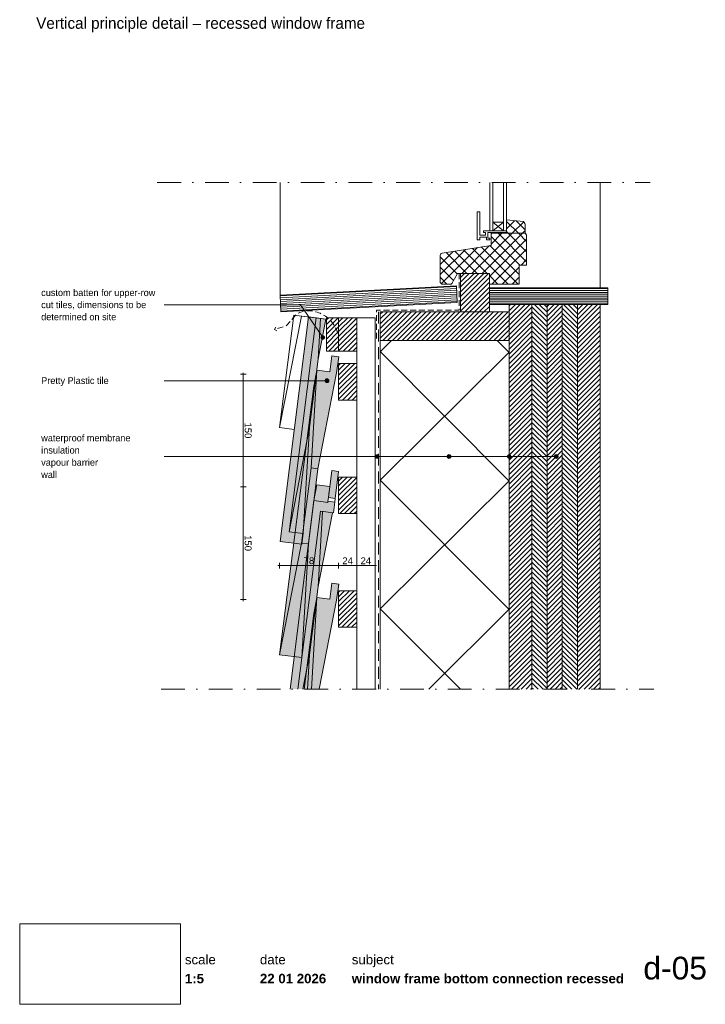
# Paper-space layout 'd-05 window frame bottom connection recessed' of a CAD drawing. Header units: millimetres. Extents: x 14 to 195, y 11 to 271.
import ezdxf
from ezdxf.xclip import XClip

# ---------------------------------------------------------------- set-up
doc = ezdxf.new("R2010")
doc.units = ezdxf.units.MM
doc.header["$MEASUREMENT"] = 0
doc.header["$XCLIPFRAME"] = 0
for name, pattern in [('B0302', [12.51, 6.26, -3.125, 0, -3.125]), ('B0701', [2.3412, 1.56, -0.7812]), ('B0703', [4.687, 3.125, -1.562]), ('Wipeout_Contour', [1000, 0, -1000])]:
    doc.linetypes.add(name, pattern=pattern)
for name, color, linetype in [('#01', 7, 'Continuous'), ('00 tegels', 7, 'Continuous'), ('Dim - 1_50_100', 7, 'Continuous'), ('Info - 1_50_100', 7, 'Continuous'), ('Info - 1_5_10', 7, 'Continuous'), ('Info - Nederlands', 7, 'Continuous')]:
    doc.layers.add(name, color=color, linetype=linetype)
doc.styles.add('GENERATED_STYLE_1', font='HelveticaNeue.ttc')
doc.styles.add('GENERATED_STYLE_2', font='HelveticaNeue.ttc')
doc.styles.add('GENERATED_STYLE_3', font='Helvetica.ttc')
doc.styles.add('GENERATED_STYLE_4', font='txt')
picture_1 = doc.add_image_def('image1.png', size_in_pixel=(317, 159))
pattern_1 = [(45, (-1318.6347, 23.3467), (-1.343503, 1.343503), []), (135, (-1318.6347, 23.3467), (1.343503, 1.343503), [])]
pattern_2 = [(45, (-1318.63465, 23.3467), (-0.6363961, 0.6363961), [])]
pattern_3 = [(315, (-1318.63465, 23.3467), (0.6363961, 0.6363961), [])]

# ---------------------------------------------------------------- blocks, each defined once
blk = doc.blocks.new('Drawing_1_1', base_point=(-200, 60))
at = {"color": 2, "linetype": 'Continuous', "lineweight": 0}
for s, insert, char_height, attachment_point, style in [('\\A1;{\\pql;\\fHelvetica Neue|b0|i0|c0|p0;\\W1.000000;date}', (77.08, 24.14), 2.5, 1, 'GENERATED_STYLE_1'), ('\\A1;{\\pql;\\fHelvetica Neue|b0|i0|c0|p0;\\W1.000000;subject}', (101.31, 24.14), 2.5, 1, 'GENERATED_STYLE_1'), ('\\A1;{\\pqr;\\fHelvetica Neue|b0|i0|c0|p0;\\W1.000000;d-05}', (195, 23.65), 6, 3, 'GENERATED_STYLE_1'), ('\\A1;{\\pql;\\fHelvetica Neue|b1|i0|c0|p0;\\W1.000000;1:5}', (57.28, 19.12), 2.5, 1, 'GENERATED_STYLE_2'), ('\\A1;{\\pql;\\fHelvetica Neue|b1|i0|c0|p0;\\W1.000000;22 01 2026}', (77.08, 19.14), 2.5, 1, 'GENERATED_STYLE_2'), ('\\A1;{\\pql;\\fHelvetica Neue|b1|i0|c0|p0;\\W1.000000;window frame bottom connection recessed}', (101.31, 19.14), 2.5, 1, 'GENERATED_STYLE_2')]:
    blk.add_mtext(s, dxfattribs=dict(at, insert=insert, char_height=char_height, attachment_point=attachment_point, style=style))
at = {"color": 254, "linetype": 'Wipeout_Contour', "lineweight": 0, "ltscale": 174.062972}
blk.add_wipeout([(13.71, 11.09), (56.11, 11.09), (56.11, 32.35), (13.71, 32.35)], dxfattribs=at)
at = {"color": 2, "linetype": 'Continuous', "lineweight": 0, "insert": (57.28, 24.14), "char_height": 2.5, "attachment_point": 1, "style": 'GENERATED_STYLE_1'}
blk.add_mtext('\\A1;{\\pql;\\fHelvetica Neue|b0|i0|c0|p0;\\W1.000000;scale}', dxfattribs=at)
at = {"color": 9, "lineweight": 0}
image = blk.add_image(picture_1, insert=(13.71, 11.09), size_in_units=(42.4, 21.27), dxfattribs=at)
image.set_boundary_path([(-0.5, -0.5), (316.5, 158.5)])
blk = doc.blocks.new('Drawing_2_1', base_point=(-1318.63, 23.35))
at = {"layer": '#01', "linetype": 'Continuous', "lineweight": 0, "true_color": 0x000000}
for points in [[(93.17, 187.13), (93.2, 186.94), (93.31, 186.78), (93.47, 186.67), (93.67, 186.63), (93.86, 186.67), (94.02, 186.78), (94.13, 186.94), (94.17, 187.13), (94.13, 187.32), (94.02, 187.48), (93.86, 187.59), (93.67, 187.63), (93.47, 187.59), (93.31, 187.48), (93.2, 187.32)], [(94.26, 175.71), (94.29, 175.52), (94.4, 175.36), (94.57, 175.25), (94.76, 175.21), (94.95, 175.25), (95.11, 175.36), (95.22, 175.52), (95.26, 175.71), (95.22, 175.9), (95.11, 176.06), (94.95, 176.17), (94.76, 176.21), (94.57, 176.17), (94.4, 176.06), (94.29, 175.9)], [(107.51, 155.71), (107.55, 155.52), (107.66, 155.36), (107.82, 155.25), (108.01, 155.21), (108.2, 155.25), (108.36, 155.36), (108.47, 155.52), (108.51, 155.71), (108.47, 155.9), (108.36, 156.06), (108.2, 156.17), (108.01, 156.21), (107.82, 156.17), (107.66, 156.06), (107.55, 155.9)], [(126.45, 155.71), (126.48, 155.52), (126.59, 155.36), (126.75, 155.25), (126.95, 155.21), (127.14, 155.25), (127.3, 155.36), (127.41, 155.52), (127.45, 155.71), (127.41, 155.9), (127.3, 156.06), (127.14, 156.17), (126.95, 156.21), (126.75, 156.17), (126.59, 156.06), (126.48, 155.9)], [(142.34, 155.71), (142.38, 155.52), (142.48, 155.36), (142.65, 155.25), (142.84, 155.21), (143.03, 155.25), (143.19, 155.36), (143.3, 155.52), (143.34, 155.71), (143.3, 155.9), (143.19, 156.06), (143.03, 156.17), (142.84, 156.21), (142.65, 156.17), (142.48, 156.06), (142.38, 155.9)], [(154.78, 155.71), (154.82, 155.52), (154.92, 155.36), (155.09, 155.25), (155.28, 155.21), (155.47, 155.25), (155.63, 155.36), (155.74, 155.52), (155.78, 155.71), (155.74, 155.9), (155.63, 156.06), (155.47, 156.17), (155.28, 156.21), (155.09, 156.17), (154.92, 156.06), (154.82, 155.9)]]:
    blk.add_hatch(color=18, dxfattribs=at).paths.add_polyline_path(points)
at = {"layer": '00 tegels', "linetype": 'Continuous', "lineweight": 0, "true_color": 0xe4e7e8}
for points in [[(89.85, 192.55), (82.38, 133.31), (88.14, 132.59), (88.49, 135.39), (84.79, 135.86), (91.9, 192.29)], [(97.84, 151.78), (96.05, 152.01), (95.15, 144.88), (96.94, 144.66)], [(91.3, 144.05), (85.03, 94.3), (87.11, 94.3), (93.04, 141.27), (96.47, 140.84), (96.82, 143.66), (95.03, 143.89), (94.99, 143.59)]]:
    blk.add_hatch(color=254, dxfattribs=at).paths.add_polyline_path(points)
at = {"layer": '00 tegels', "linetype": 'Continuous', "lineweight": 0, "true_color": 0xffffff}
for points in [[(88.49, 135.39), (90.14, 163.41), (92.53, 182), (94.46, 191.97), (91.9, 192.29), (84.79, 135.86)], [(88.14, 102.63), (89.88, 132.65), (92.39, 152.49), (97.31, 177.8), (97.85, 182.04), (96.05, 182.26), (95.52, 178.06), (92.13, 178.48), (91.29, 174.26), (82.21, 103.38)], [(88.73, 94.3), (92.74, 94.3), (97.31, 117.8), (97.85, 122.04), (96.05, 122.26), (95.52, 118.06), (92.13, 118.48), (91.29, 114.26)]]:
    blk.add_hatch(color=7, dxfattribs=at).paths.add_polyline_path(points)
at = {"layer": 'Info - 1_50_100', "linetype": 'Continuous', "lineweight": 0, "true_color": 0x000000}
h = blk.add_hatch(dxfattribs=at)
h.set_pattern_fill('310_Naaldhout__01__0001', color=18, style=0, pattern_type=2)
h.set_pattern_definition(pattern_2)
h.paths.add_polyline_path([(137.6, 204.05), (130, 204.05), (130, 193.92), (137.6, 193.92), (137.6, 201.25)])
h = blk.add_hatch(dxfattribs=at)
h.set_pattern_fill('325_Houtachtig_plaatmate_E0', color=18, style=0, pattern_type=2)
h.set_pattern_definition([(3.05803, (199.1372, 202.34393), (-0.0266737, 0.499288), [])])
h.paths.add_polyline_path([(129.13, 196.4), (128.9, 200.79), (82.38, 198.31), (82.62, 193.92)])
h = blk.add_hatch(dxfattribs=at)
h.set_pattern_fill('325_Houtachtig_plaatmate_E0', color=18, style=0, pattern_type=2)
h.set_pattern_definition([(0, (275.15334, 198.0472), (0, 0.5), [])])
h.paths.add_polyline_path([(168.84, 195.85), (168.84, 200.25), (137.6, 200.25), (137.6, 195.85)])
h = blk.add_hatch(dxfattribs=at)
h.set_pattern_fill('310_Naaldhout__01__0001', color=18, style=0, pattern_type=2)
h.set_pattern_definition(pattern_2)
h.paths.add_polyline_path([(148.84, 195.85), (142.84, 195.85), (142.84, 94.3), (148.84, 94.3)])
h = blk.add_hatch(dxfattribs=at)
h.set_pattern_fill('310_Naaldhout__02__0001', color=18, style=0, pattern_type=2)
h.set_pattern_definition(pattern_3)
h.paths.add_polyline_path([(152.84, 195.85), (148.84, 195.85), (148.84, 94.3), (152.84, 94.3)])
h = blk.add_hatch(dxfattribs=at)
h.set_pattern_fill('310_Naaldhout__01__0001', color=18, style=0, pattern_type=2)
h.set_pattern_definition(pattern_2)
h.paths.add_polyline_path([(156.84, 195.85), (152.84, 195.85), (152.84, 94.3), (156.84, 94.3)])
h = blk.add_hatch(dxfattribs=at)
h.set_pattern_fill('310_Naaldhout__02__0001', color=18, style=0, pattern_type=2)
h.set_pattern_definition(pattern_3)
h.paths.add_polyline_path([(160.84, 195.85), (156.84, 195.85), (156.84, 94.3), (160.84, 94.3)])
h = blk.add_hatch(dxfattribs=at)
h.set_pattern_fill('310_Naaldhout__01__0001', color=18, style=0, pattern_type=2)
h.set_pattern_definition(pattern_2)
h.paths.add_polyline_path([(166.84, 195.85), (160.84, 195.85), (160.84, 94.3), (166.84, 94.3)])
h = blk.add_hatch(dxfattribs=at)
h.set_pattern_fill('310_Naaldhout__01__0001', color=18, style=0, pattern_type=2)
h.set_pattern_definition(pattern_2)
h.paths.add_polyline_path([(108.84, 193.92), (108.84, 186.32), (142.84, 186.32), (142.84, 193.92)])
h = blk.add_hatch(dxfattribs=at)
h.set_pattern_fill('415_Isolatie_ruit_0001', color=18, style=0, pattern_type=2)
h.set_pattern_definition([(314.848, (108.837, 81.55), (16.9703, 16.8807), []), (224.848, (108.837, 81.55), (-16.9703, 17.0605), [])])
h.paths.add_polyline_path([(142.84, 186.32), (108.84, 186.32), (108.84, 94.3), (142.84, 94.3)])
at = {"layer": 'Info - 1_5_10', "linetype": 'Continuous', "lineweight": 0, "true_color": 0x99a3a6}
h = blk.add_hatch(dxfattribs=at)
h.set_pattern_fill('305_Loofhout__02__0001', color=253, style=0, pattern_type=2)
h.set_pattern_definition(pattern_1)
h.paths.add_polyline_path([(142.12, 214.65), (147.04, 214.65), (147.04, 216.62, 0.246914), (146.61, 217.72), (142.12, 218.19)])
h = blk.add_hatch(dxfattribs=at)
h.set_pattern_fill('305_Loofhout__02__0001', color=253, style=0, pattern_type=2)
h.set_pattern_definition(pattern_1)
h.paths.add_polyline_path([(124.64, 208.8), (124.64, 201.65), (125.04, 201.25), (127.64, 201.25), (129.24, 204.05), (137.6, 204.05), (137.6, 201.25), (145.44, 201.25), (145.44, 206.25), (147.44, 206.25), (147.44, 214.25), (147.04, 214.65), (138.04, 214.65), (138.04, 211.45), (125.12, 209.38, 0.340988)])
h = blk.add_hatch(dxfattribs=at)
h.set_pattern_fill('310_Naaldhout__01__0001', color=253, style=0, pattern_type=2)
h.set_pattern_definition(pattern_2)
h.paths.add_polyline_path([(94.6, 192.33), (94.6, 183.52), (97.84, 183.52), (97.84, 192.33)])
h = blk.add_hatch(dxfattribs=at)
h.set_pattern_fill('310_Naaldhout__01__0001', color=253, style=0, pattern_type=2)
h.set_pattern_definition(pattern_2)
h.paths.add_polyline_path([(97.84, 192.33), (97.84, 183.52), (102.64, 183.52), (102.64, 192.33)])
h = blk.add_hatch(dxfattribs=at)
h.set_pattern_fill('310_Naaldhout__01__0001', color=253, style=0, pattern_type=2)
h.set_pattern_definition(pattern_2)
h.paths.add_polyline_path([(97.84, 180.22), (97.84, 170.62), (102.64, 170.62), (102.64, 180.22)])
at = {"layer": 'Info - 1_5_10', "linetype": 'Continuous', "lineweight": 0, "true_color": 0xe9ebeb}
for points in [[(92.11, 148.22), (91.3, 144.05), (94.99, 143.59), (95.52, 147.79)], [(92.79, 141.3), (87.04, 94.3), (89.6, 94.3), (90.14, 103.39), (92.41, 121.4), (96.2, 140.87)]]:
    blk.add_hatch(color=254, dxfattribs=at).paths.add_polyline_path(points)
at = {"layer": 'Info - 1_5_10', "linetype": 'Continuous', "lineweight": 0, "true_color": 0x99a3a6}
h = blk.add_hatch(dxfattribs=at)
h.set_pattern_fill('310_Naaldhout__01__0001', color=253, style=0, pattern_type=2)
h.set_pattern_definition(pattern_2)
h.paths.add_polyline_path([(97.84, 150.22), (97.84, 140.62), (102.64, 140.62), (102.64, 150.22)])
h = blk.add_hatch(dxfattribs=at)
h.set_pattern_fill('310_Naaldhout__01__0001', color=253, style=0, pattern_type=2)
h.set_pattern_definition(pattern_2)
h.paths.add_polyline_path([(97.84, 120.22), (97.84, 110.62), (102.64, 110.62), (102.64, 120.22)])
at = {"layer": '#01', "color": 9, "linetype": 'Continuous', "lineweight": 0}
for p, q in [((82.38, 228.02), (82.38, 198.31)), ((166.84, 228.02), (166.84, 200.25)), ((138.52, 217.57), (141.32, 215.31)), ((141.32, 217.57), (138.52, 215.31)), ((94.26, 175.71), (51.8, 175.71)), ((142.34, 155.71), (51.8, 155.71)), ((107.51, 155.71), (51.8, 155.71)), ((154.78, 155.71), (64.24, 155.71)), ((126.45, 155.71), (68.62, 155.71)), ((95.15, 144.88), (95.03, 143.89)), ((96.94, 144.66), (96.82, 143.66))]:
    blk.add_line(p, q, dxfattribs=at)
at = {"layer": '#01', "color": 9, "linetype": 'Continuous', "lineweight": 0, "flags": 128}
blk.add_lwpolyline([(93.38, 187.54), (87.74, 195.71), (51.8, 195.71)], dxfattribs=at)
at = {"layer": '#01', "color": 4, "linetype": 'Continuous', "lineweight": 0, "flags": 128}
blk.add_lwpolyline([(166.84, 94.3), (166.84, 195.85), (142.84, 195.85), (142.84, 94.3)], dxfattribs=at)
at = {"layer": '#01', "color": 9, "linetype": 'Continuous', "lineweight": 0, "true_color": 0xbbc1c4, "flags": 128}
for points in [[(86.09, 162.88), (82.21, 163.38), (86.01, 193.04)], [(82.21, 163.38), (88.07, 192.78), (89.85, 192.55), (89.88, 192.55)], [(94.46, 191.97), (86.01, 193.04)]]:
    blk.add_lwpolyline(points, dxfattribs=at)
at = {"layer": '#01', "color": 1, "linetype": 'Continuous', "lineweight": 0}
for centre in [(93.67, 187.13), (94.76, 175.71), (108.01, 155.71), (126.95, 155.71), (142.84, 155.71), (155.28, 155.71)]:
    blk.add_circle(centre, 0.5, dxfattribs=at)
at = {"layer": '00 tegels', "color": 2, "linetype": 'Continuous', "lineweight": 0}
for p, q in [((82.38, 133.31), (89.85, 192.55)), ((91.9, 192.29), (89.85, 192.55)), ((91.9, 192.29), (84.79, 135.86)), ((84.79, 135.86), (88.49, 135.39)), ((88.49, 135.39), (88.14, 132.59)), ((88.14, 132.59), (82.38, 133.31))]:
    blk.add_line(p, q, dxfattribs=at)
at = {"layer": '00 tegels', "color": 9, "linetype": 'Continuous', "lineweight": 0}
for p, q in [((92.01, 192.28), (94.46, 191.97)), ((92.41, 181.41), (93.04, 192.15)), ((94.46, 191.97), (92.41, 181.41)), ((90.14, 163.41), (92.41, 181.41)), ((84.79, 135.86), (90.14, 163.41)), ((90.14, 163.41), (88.49, 135.39)), ((88.49, 135.39), (84.79, 135.86))]:
    blk.add_line(p, q, dxfattribs=at)
at = {"layer": '00 tegels', "color": 253, "linetype": 'Continuous', "lineweight": 0, "true_color": 0x99a3a6}
for p, q in [((95.52, 178.06), (96.05, 182.26)), ((96.05, 182.26), (97.85, 182.04)), ((97.85, 182.04), (97.31, 177.8)), ((90.59, 152.72), (92.13, 178.48)), ((92.13, 178.48), (90.59, 152.72)), ((91.29, 174.26), (92.13, 178.48)), ((92.13, 178.48), (95.52, 178.06)), ((97.31, 177.8), (92.39, 152.49)), ((82.21, 103.38), (91.29, 174.26)), ((88.08, 132.87), (90.59, 152.72)), ((90.59, 152.72), (88.08, 132.87)), ((92.39, 152.49), (89.88, 132.65)), ((92.39, 152.49), (90.59, 152.72)), ((90.59, 152.72), (92.39, 152.49)), ((82.21, 103.38), (88.08, 132.87)), ((88.08, 132.87), (82.21, 103.38)), ((89.88, 132.65), (88.08, 132.87)), ((88.08, 132.87), (89.88, 132.65)), ((89.88, 132.65), (88.14, 102.63)), ((95.52, 118.06), (96.05, 122.26)), ((96.05, 122.26), (97.85, 122.04)), ((97.85, 122.04), (97.31, 117.8)), ((90.68, 94.3), (92.13, 118.48)), ((92.13, 118.48), (90.68, 94.3)), ((91.29, 114.26), (92.13, 118.48)), ((92.13, 118.48), (95.52, 118.06)), ((97.31, 117.8), (92.74, 94.3)), ((88.73, 94.3), (91.29, 114.26)), ((88.14, 102.63), (82.21, 103.38))]:
    blk.add_line(p, q, dxfattribs=at)
at = {"layer": '00 tegels', "color": 2, "linetype": 'Continuous', "lineweight": 0, "flags": 128}
blk.add_lwpolyline([(97.84, 151.78), (96.05, 152.01), (95.15, 144.88), (96.94, 144.66)], close=True, dxfattribs=at)
at = {"layer": '00 tegels', "color": 9, "linetype": 'Continuous', "lineweight": 0, "flags": 128}
for points in [[(95.52, 147.79), (92.11, 148.22), (91.3, 144.05)], [(95.38, 146.67), (95.25, 145.67)], [(96.2, 140.87), (92.41, 121.4), (93.58, 141.2)], [(90.14, 103.39), (92.41, 121.4)], [(89.6, 94.3), (90.14, 103.39), (88.37, 94.3)]]:
    blk.add_lwpolyline(points, dxfattribs=at)
at = {"layer": '00 tegels', "color": 2, "linetype": 'Continuous', "lineweight": 0, "flags": 128}
blk.add_lwpolyline([(85.03, 94.3), (91.3, 144.05), (94.99, 143.59), (95.03, 143.89), (96.82, 143.66), (96.47, 140.84), (93.04, 141.27), (87.11, 94.3)], dxfattribs=at)
at = {"layer": 'Dim - 1_50_100', "color": 1, "linetype": 'Continuous', "lineweight": 0}
for p, q in [((71.92, 177.44), (73.42, 177.44)), ((72.67, 177.84), (72.67, 177.44)), ((72.67, 177.44), (72.7, 147.7)), ((71.92, 147.7), (73.42, 147.7)), ((71.95, 147.7), (73.45, 147.7)), ((72.67, 148.1), (72.67, 147.7)), ((72.67, 147.7), (72.7, 117.96)), ((72.7, 147.7), (72.7, 147.3)), ((82.21, 126.17), (82.21, 127.67)), ((97.84, 126.17), (97.84, 127.67)), ((102.64, 126.17), (102.64, 127.67)), ((107.44, 126.17), (107.44, 127.67)), ((81.81, 126.92), (82.21, 126.92)), ((82.21, 126.92), (97.84, 126.92)), ((97.84, 126.92), (102.64, 126.92)), ((102.64, 126.92), (107.44, 126.92)), ((107.44, 126.92), (107.84, 126.92)), ((71.95, 117.96), (73.45, 117.96)), ((72.7, 117.96), (72.7, 117.56))]:
    blk.add_line(p, q, dxfattribs=at)
at = {"layer": 'Info - 1_50_100', "color": 3, "linetype": 'B0703', "lineweight": 0}
blk.add_line((108.32, 193.92), (108.32, 94.3), dxfattribs=at)
at = {"layer": 'Info - 1_50_100', "color": 9, "linetype": 'Continuous', "lineweight": 0}
for q in [(81.25, 189.89), (81.53, 188.93)]:
    blk.add_line((80.91, 189.27), q, dxfattribs=at)
at = {"layer": 'Info - 1_50_100', "color": 2, "linetype": 'B0701', "lineweight": 0, "flags": 128}
blk.add_lwpolyline([(129.6, 204.05), (129.6, 194.32), (107.81, 194.32), (107.81, 186.32)], dxfattribs=at)
at = {"layer": 'Info - 1_50_100', "color": 9, "linetype": 'Continuous', "lineweight": 0, "flags": 128}
for points in [[(137.6, 204.05), (130, 204.05), (130, 193.92), (137.6, 193.92), (137.6, 201.25)], [(129.13, 196.4), (128.9, 200.79), (82.38, 198.31), (82.62, 193.92)], [(168.84, 195.85), (168.84, 200.25), (137.6, 200.25), (137.6, 195.85)]]:
    blk.add_lwpolyline(points, close=True, dxfattribs=at)
for points in [[(148.84, 94.3), (148.84, 195.85), (142.84, 195.85), (142.84, 94.3)], [(152.84, 94.3), (152.84, 195.85), (148.84, 195.85), (148.84, 94.3)], [(156.84, 94.3), (156.84, 195.85), (152.84, 195.85), (152.84, 94.3)], [(160.84, 94.3), (160.84, 195.85), (156.84, 195.85), (156.84, 94.3)], [(166.84, 94.3), (166.84, 195.85), (160.84, 195.85), (160.84, 94.3)], [(107.44, 94.3), (107.44, 192.33), (102.64, 192.33), (102.64, 94.3)]]:
    blk.add_lwpolyline(points, dxfattribs=at)
at = {"layer": 'Info - 1_50_100', "color": 9, "linetype": 'B0701', "lineweight": 0, "flags": 128}
blk.add_lwpolyline([(97.84, 183.57), (97.84, 187.07, 0.414214), (88.62, 194.11), (86.9, 193.47), (84.01, 190.18), (80.91, 189.27)], format="xyb", dxfattribs=at)
at = {"layer": 'Info - 1_50_100', "color": 2, "linetype": 'Continuous', "lineweight": 0, "flags": 128}
blk.add_lwpolyline([(108.84, 193.92), (108.84, 186.32), (142.84, 186.32), (142.84, 193.92)], close=True, dxfattribs=at)
at = {"layer": 'Info - 1_50_100', "color": 1, "linetype": 'Continuous', "lineweight": 0, "flags": 128}
blk.add_lwpolyline([(142.84, 94.3), (142.84, 186.32), (108.84, 186.32), (108.84, 94.3)], dxfattribs=at)
at = {"layer": 'Info - 1_5_10', "color": 9, "linetype": 'Continuous', "lineweight": 0, "flags": 128}
for points in [[(138.52, 228.02), (138.52, 215.31), (137.72, 215.31), (137.72, 228.02)], [(142.12, 228.02), (142.12, 215.31), (141.32, 215.31), (141.32, 228.02)]]:
    blk.add_lwpolyline(points, dxfattribs=at)
blk.add_lwpolyline([(137.72, 212.91), (137.72, 213.32), (137.2, 213.32), (137.2, 214.82), (142.12, 214.82), (142.12, 215.31), (136.09, 215.31), (136.09, 214.82), (136.62, 214.82), (136.62, 214.18), (135.1, 214.18), (135.1, 220.29), (134.43, 220.29), (134.43, 212.91), (135.1, 212.91), (135.1, 213.62), (136.86, 213.62), (136.86, 212.91)], close=True, dxfattribs=at)
at = {"layer": 'Info - 1_5_10', "color": 2, "linetype": 'Continuous', "lineweight": 0, "flags": 128}
blk.add_lwpolyline([(138.52, 215.31), (141.32, 215.31), (141.32, 217.57), (138.52, 217.57)], close=True, dxfattribs=at)
for points in [[(142.12, 214.65), (147.04, 214.65), (147.04, 216.62, 0.246914), (146.61, 217.72), (142.12, 218.19)], [(124.64, 208.8, -0.340988), (125.12, 209.38), (138.04, 211.45), (138.04, 214.65), (147.04, 214.65), (147.44, 214.25), (147.44, 206.25), (145.44, 206.25), (145.44, 201.25), (137.6, 201.25), (137.6, 204.05), (129.24, 204.05), (127.64, 201.25), (125.04, 201.25), (124.64, 201.65)]]:
    blk.add_lwpolyline(points, format="xyb", close=True, dxfattribs=at)
at = {"layer": 'Info - 1_5_10', "color": 1, "linetype": 'Continuous', "lineweight": 0, "flags": 128}
for points in [[(94.6, 192.33), (97.84, 192.33), (97.84, 183.52), (94.6, 183.52)], [(97.84, 192.33), (102.64, 192.33), (102.64, 183.52), (97.84, 183.52)], [(97.84, 180.22), (102.64, 180.22), (102.64, 170.62), (97.84, 170.62)], [(97.84, 150.22), (102.64, 150.22), (102.64, 140.62), (97.84, 140.62)], [(97.84, 120.22), (102.64, 120.22), (102.64, 110.62), (97.84, 110.62)]]:
    blk.add_lwpolyline(points, close=True, dxfattribs=at)
at = {"layer": 'Dim - 1_50_100', "color": 2, "linetype": 'Continuous', "lineweight": 0, "char_height": 1.8, "width": 4.2398, "attachment_point": 7, "rotation": 270.0533, "style": 'GENERATED_STYLE_3'}
for insert in [(73.04, 164.69), (73.04, 134.95)]:
    blk.add_mtext('\\A1;{\\pql;\\fHelvetica|b0|i0|c0|p0;\\W1.000000;150}', dxfattribs=dict(at, insert=insert))
at = {"layer": 'Dim - 1_50_100', "color": 2, "linetype": 'Continuous', "lineweight": 0, "char_height": 1.8, "width": 2.8266, "attachment_point": 7, "style": 'GENERATED_STYLE_3'}
for s, insert in [('\\A1;{\\pql;\\fHelvetica|b0|i0|c0|p0;\\W1.000000;78}', (88.61, 127.28)), ('\\A1;{\\pql;\\fHelvetica|b0|i0|c0|p0;\\W1.000000;24}', (98.82, 127.28)), ('\\A1;{\\pql;\\fHelvetica|b0|i0|c0|p0;\\W1.000000;24}', (103.62, 127.28))]:
    blk.add_mtext(s, dxfattribs=dict(at, insert=insert))
at = {"layer": 'Info - Nederlands', "color": 2, "linetype": 'Continuous', "lineweight": 0, "insert": (19.38, 195.76), "char_height": 1.8, "width": 30.8877, "attachment_point": 4, "line_spacing_factor": 1.063357, "style": 'GENERATED_STYLE_4'}
blk.add_mtext('\\A1;{\\pql;\\fWork Sans|b0|i0|c0|p0;\\W1.000000;custom batten for upper-row cut tiles, dimensions to be determined on site}', dxfattribs=at)
at = {"layer": 'Info - Nederlands', "color": 2, "linetype": 'Continuous', "lineweight": 0, "insert": (19.38, 175.48), "char_height": 1.8, "attachment_point": 4, "style": 'GENERATED_STYLE_4'}
blk.add_mtext('\\A1;{\\pql;\\fWork Sans|b0|i0|c0|p0;\\W1.000000;Pretty Plastic tile }', dxfattribs=at)
at = {"layer": 'Info - Nederlands', "color": 2, "linetype": 'Continuous', "lineweight": 0, "insert": (19.38, 155.76), "char_height": 1.8, "attachment_point": 4, "line_spacing_factor": 1.07353, "style": 'GENERATED_STYLE_4'}
blk.add_mtext('\\A1;{\\pql;\\fWork Sans|b0|i0|c0|p0;\\W1.000000;waterproof membrane\\P\\pql;\\fWork Sans|b0|i0|c0|p0;\\W1.000000;insulation\\P\\pql;\\fWork Sans|b0|i0|c0|p0;\\W1.000000;vapour barrier\\P\\pql;\\fWork Sans|b0|i0|c0|p0;\\W1.000000;wall}', dxfattribs=at)

psp = doc.layouts.new('d-05 window frame bottom connection recessed')

# ---------------------------------------------------------------- linework, layer by layer
at = {"layer": '#01', "color": 3, "linetype": 'B0302', "lineweight": 0}
for p, q in [((50, 228.02), (180, 228.02)), ((51.01, 94.3), (181.01, 94.3))]:
    psp.add_line(p, q, dxfattribs=at)

# ---------------------------------------------------------------- block references
at = {"color": 4, "linetype": 'Continuous', "lineweight": 0}
ref = psp.add_blockref('Drawing_2_1', (-1318.63, 23.35), dxfattribs=at)
XClip(ref).set_block_clipping_path([(12.063748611, 94.2964502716), (198.4719860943, 228.0214961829)])
ref = psp.add_blockref('Drawing_1_1', (-200, 60), dxfattribs=at)
XClip(ref).set_block_clipping_path([(-287.3178906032, -75.7273941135), (502.7286062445, 56.3449743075)])

# ---------------------------------------------------------------- texts
at = {"layer": 'Info - 1_5_10', "color": 2, "linetype": 'Continuous', "lineweight": 0, "insert": (18.06, 267.72), "char_height": 3, "attachment_point": 7, "style": 'GENERATED_STYLE_4'}
psp.add_mtext('\\A1;{\\pql;\\fWork Sans|b0|i0|c0|p0;\\W1.000000;Vertical principle detail – recessed window frame}', dxfattribs=at)

doc.saveas('drawing.dxf')
